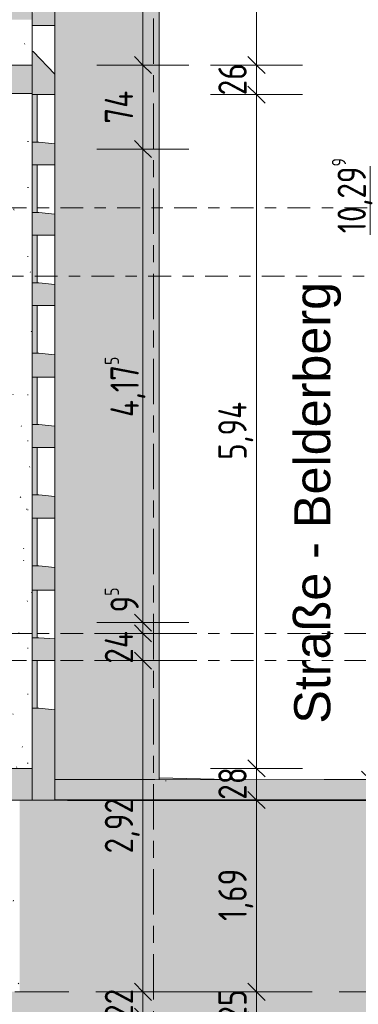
# Model space of a CAD drawing. Header units: metres. Extents: x -34 to 182, y -15 to 869.
# Tile 20 of 46: x 22 to 25, y -6 to 3. Entities that reach past the tile are written whole.
import ezdxf

# ---------------------------------------------------------------- set-up
doc = ezdxf.new("R2010")
doc.units = ezdxf.units.M
for name, pattern in [('_Ebene_', [0.4, 0.2, -0.1, 0, -0.1]), ('_Rasterlinie_', [0.75, 0.4, -0.1, 0.15, -0.1]), ('Abgebrochen', [0.714375, 0.47625, -0.238125])]:
    doc.linetypes.add(name, pattern=pattern)
for name, color, linetype, lineweight in [('A_Bem', 7, 'Continuous', 5), ('A_Bem-100', 7, 'Continuous', 5), ('A_Detailelemente', 7, 'Continuous', 9), ('A_Ebenen', 130, 'Continuous', 5), ('A_Fenster', 45, 'Continuous', 5), ('A_Fenster_Glas', 5, 'Continuous', 5), ('A_Geschossdecken', 7, 'Continuous', 5), ('A_Geschossdecken_Oberflächenschraffur', 7, 'Continuous', 5), ('A_Geschossdecken_Schraffur', 7, 'Continuous', 5), ('A_Körper_Form', 7, 'Continuous', 5), ('A_Linien', 10, 'Continuous', 35), ('A_Linien_Raumtrennung', 7, 'Continuous', 5), ('A_Notizen', 130, 'Continuous', 5), ('A_Raster', 128, 'Continuous', 5), ('A_Wand', 244, 'Continuous', 5), ('A_Wand_Schraff', 1, 'Continuous', 5), ('A_Wände_Oberflächenschraffur', 244, 'Continuous', 5)]:
    doc.layers.add(name, color=color, linetype=linetype, lineweight=lineweight)
doc.styles.add('Arial_I', font='txt', dxfattribs={"height": 0.3175})
doc.styles.add('ISOCPEUR_1', font='isocpeur.ttf', dxfattribs={"width": 0.8, "height": 0.25})
doc.dimstyles.new('BLB-Standard_2_5_Aussen', dxfattribs={"dimscale": 0.3048, "dimtxt": 0.248995, "dimasz": 0.492126, "dimexe": 1.32874, "dimexo": 0.0625, "dimgap": 0.032808, "dimtad": 1, "dimdec": 1, "dimlfac": 100, "dimrnd": 0.1, "dimdsep": 46, "dimtxsty": 'ISOCPEUR_1', "dimblk1": 'OBLIQUE', "dimblk2": 'OBLIQUE', "dimsah": 1, "dimcen": 0.09, "dimdle": 0.164042, "dimazin": 0, "dimtfac": 1, "dimtdec": 4, "dimtix": 1, "dimtmove": 0, "dimatfit": 3, "dimfxl": 1.32874, "dimfxlon": 1, "dimtvp": 1, "dimtolj": 1, "dimtzin": 0, "dimarcsym": 2})
doc.dimstyles.new('BLB-Standard_2_5_Aussen_1', dxfattribs={"dimscale": 0.3048, "dimtxt": 0.248995, "dimasz": 0.492126, "dimexe": 1.32874, "dimexo": 0.0625, "dimgap": 0.032808, "dimtad": 1, "dimrnd": 0.001, "dimzin": 0, "dimdsep": 46, "dimtxsty": 'ISOCPEUR_1', "dimblk1": 'OBLIQUE', "dimblk2": 'OBLIQUE', "dimsah": 1, "dimcen": 0.09, "dimdle": 0.164042, "dimazin": 0, "dimtfac": 1, "dimtdec": 4, "dimtix": 1, "dimtmove": 0, "dimatfit": 3, "dimfxl": 1.32874, "dimfxlon": 1, "dimtvp": 1, "dimtolj": 1, "dimtzin": 0, "dimarcsym": 2})
doc.dimstyles.new('BLB-Standard_2_5_Aussen_2', dxfattribs={"dimscale": 0.3048, "dimtxt": 0.248995, "dimasz": 0.492126, "dimexe": 1.32874, "dimexo": 0.0625, "dimgap": 0.032808, "dimtad": 1, "dimdec": 1, "dimlfac": 100, "dimrnd": 0.1, "dimdsep": 46, "dimtxsty": 'ISOCPEUR_1', "dimblk1": 'OBLIQUE', "dimblk2": 'OBLIQUE', "dimsah": 1, "dimcen": 0.09, "dimdle": 0.164042, "dimazin": 0, "dimtfac": 1, "dimtdec": 4, "dimtix": 1, "dimtmove": 2, "dimatfit": 3, "dimfxl": 1.32874, "dimfxlon": 1, "dimtvp": 1, "dimtolj": 1, "dimtzin": 0, "dimarcsym": 2})
pattern_1 = [(0, (20.687, 18.796), (0.813, 0.203), [0.007, -0.603, 0.007, -0.603, -3.251]), (0, (20.687, 18.796), (0.813, 0.203), [-1.219, 0.007, -1.212, 0.007, -0.603, -1.422]), (0, (20.687, 18.796), (0.813, 0.203), [-3.048, 0.007, -0.4, 0.007, -1.009]), (120, (20.991, 18.897), (-0.5823032, 0.6025787), [0.007, -0.603, 0.007, -0.603, -3.251]), (120, (20.991, 18.897), (-0.5823032, 0.6025787), [-1.219, 0.007, -1.212, 0.007, -0.603, -1.422]), (120, (20.991, 18.897), (-0.5823032, 0.6025787), [-3.048, 0.007, -0.4, 0.007, -1.009]), (240, (21.093, 19.304), (-0.2306968, -0.8055787), [0.007, -0.603, 0.007, -0.603, -3.251]), (240, (21.093, 19.304), (-0.2306968, -0.8055787), [-1.219, 0.007, -1.212, 0.007, -0.603, -1.422]), (240, (21.093, 19.304), (-0.2306968, -0.8055787), [-3.048, 0.007, -0.4, 0.007, -1.009])]

# ---------------------------------------------------------------- blocks, each defined once
blk = doc.blocks.new('FE 1 tlg - Fix - 420 x 420-8070206-E')
at = {"layer": 'A_Fenster_Glas', "lineweight": 9}
blk.add_hatch(color=253, dxfattribs=at).paths.add_polyline_path([(22.1873, -3.4551), (22.1873, -3.0351), (22.1433, -3.0351), (22.1433, -3.4551)], flags=0)
at = {"layer": 'A_Fenster_Glas', "color": 250, "lineweight": 9}
for p, q in [((22.1873, -3.0351), (22.1433, -3.0351)), ((22.1433, -3.0351), (22.1433, -3.4551)), ((22.1873, -3.4551), (22.1873, -3.0351)), ((22.1433, -3.4551), (22.1873, -3.4551))]:
    blk.add_line(p, q, dxfattribs=at)
blk = doc.blocks.new('FE 1 tlg - Fix - 420 x 420-8070210-E')
at = {"layer": 'A_Fenster_Glas', "lineweight": 9}
blk.add_hatch(color=253, dxfattribs=at).paths.add_polyline_path([(22.1873, -2.8351), (22.1873, -2.4151), (22.1433, -2.4151), (22.1433, -2.8351)], flags=0)
at = {"layer": 'A_Fenster_Glas', "color": 250, "lineweight": 9}
for p, q in [((22.1873, -2.4151), (22.1433, -2.4151)), ((22.1433, -2.4151), (22.1433, -2.8351)), ((22.1873, -2.8351), (22.1873, -2.4151)), ((22.1433, -2.8351), (22.1873, -2.8351))]:
    blk.add_line(p, q, dxfattribs=at)
blk = doc.blocks.new('DIMBLOCK54-E')
at = {"layer": 'A_Bem-100', "lineweight": 9}
for p, q in [((23.1185, -5.9551), (23.0435, -5.8801)), ((23.1185, -5.9551), (23.1935, -6.0301)), ((23.1185, -6.1751), (23.0435, -6.1001)), ((23.1185, -6.1751), (23.1935, -6.2501))]:
    blk.add_line(p, q, dxfattribs=at)
at = {"layer": 'A_Bem-100'}
for p, q in [((22.7135, -5.9551), (23.5235, -5.9551)), ((23.1185, -5.9551), (22.7135, -5.9551)), ((23.1185, -6.1751), (23.1185, -5.9551)), ((22.7135, -6.1751), (23.5235, -6.1751)), ((23.1185, -6.1751), (22.7135, -6.1751))]:
    blk.add_line(p, q, dxfattribs=at)
at = {"layer": 'A_Bem-100', "color": 0, "insert": (22.7819, -6.202), "char_height": 0.25, "width": 0.328652, "attachment_point": 1, "rotation": 90, "line_spacing_factor": 1.149209, "style": 'ISOCPEUR_1'}
blk.add_mtext('22', dxfattribs=at)
blk = doc.blocks.new('_Oblique')
at = {"color": 0, "linetype": 'ByBlock', "lineweight": -2}
blk.add_line((-0.5, -0.5), (0.5, 0.5), dxfattribs=at)
blk = doc.blocks.new('DIMBLOCK55-E')
at = {"layer": 'A_Bem-100'}
for p, q in [((22.7135, -3.0351), (23.5235, -3.0351)), ((23.1185, -3.0351), (22.7135, -3.0351)), ((23.1185, -5.9551), (23.1185, -3.0351)), ((22.7135, -5.9551), (23.5235, -5.9551)), ((23.1185, -5.9551), (22.7135, -5.9551))]:
    blk.add_line(p, q, dxfattribs=at)
at = {"layer": 'A_Bem-100', "lineweight": 9}
for p, q in [((23.1185, -3.0351), (23.0435, -2.9601)), ((23.1185, -3.0351), (23.1935, -3.1101)), ((23.1185, -5.9551), (23.0435, -5.8801)), ((23.1185, -5.9551), (23.1935, -6.0301))]:
    blk.add_line(p, q, dxfattribs=at)
at = {"layer": 'A_Bem-100', "color": 0, "insert": (22.7819, -4.7354), "char_height": 0.25, "width": 0.576635, "attachment_point": 1, "rotation": 90, "line_spacing_factor": 1.149209, "style": 'ISOCPEUR_1'}
blk.add_mtext('2,92', dxfattribs=at)
blk = doc.blocks.new('DIMBLOCK56-E')
at = {"layer": 'A_Bem-100', "lineweight": 9}
for p, q in [((23.1185, -2.7951), (23.0435, -2.7201)), ((23.1185, -2.7951), (23.1935, -2.8701)), ((23.1185, -3.0351), (23.0435, -2.9601)), ((23.1185, -3.0351), (23.1935, -3.1101))]:
    blk.add_line(p, q, dxfattribs=at)
at = {"layer": 'A_Bem-100'}
for p, q in [((22.7135, -2.7951), (23.5235, -2.7951)), ((23.1185, -2.7951), (22.7135, -2.7951)), ((23.1185, -3.0351), (23.1185, -2.7951)), ((22.7135, -3.0351), (23.5235, -3.0351)), ((23.1185, -3.0351), (22.7135, -3.0351))]:
    blk.add_line(p, q, dxfattribs=at)
at = {"layer": 'A_Bem-100', "color": 0, "insert": (22.7819, -3.062), "char_height": 0.25, "width": 0.352554, "attachment_point": 1, "rotation": 90, "line_spacing_factor": 1.149209, "style": 'ISOCPEUR_1'}
blk.add_mtext('24', dxfattribs=at)
blk = doc.blocks.new('DIMBLOCK57-E')
at = {"layer": 'A_Bem-100', "lineweight": 9}
for p, q in [((23.1185, -2.7001), (23.0435, -2.6251)), ((23.1185, -2.7951), (23.0435, -2.7201)), ((23.1185, -2.7001), (23.1935, -2.7751)), ((23.1185, -2.7951), (23.1935, -2.8701))]:
    blk.add_line(p, q, dxfattribs=at)
at = {"layer": 'A_Bem-100'}
for p, q in [((22.7135, -2.7001), (23.5235, -2.7001)), ((23.1185, -2.7001), (22.7135, -2.7001)), ((23.1185, -2.7951), (23.1185, -2.7001)), ((22.7135, -2.7951), (23.5235, -2.7951)), ((23.1185, -2.7951), (22.7135, -2.7951))]:
    blk.add_line(p, q, dxfattribs=at)
at = {"layer": 'A_Bem-100', "color": 0, "insert": (22.7819, -2.6113), "char_height": 0.25, "width": 0.271885, "attachment_point": 1, "rotation": 90, "line_spacing_factor": 1.149209, "style": 'ISOCPEUR_1'}
blk.add_mtext('9\\A2\\H0.5x;\\S5^  ;\\H2x;', dxfattribs=at)
blk = doc.blocks.new('DIMBLOCK58-E')
at = {"layer": 'A_Bem-100', "lineweight": 9}
for p, q in [((23.1185, 1.4749), (23.0435, 1.5499)), ((23.1185, 1.4749), (23.1935, 1.3999)), ((23.1185, -2.7001), (23.0435, -2.6251)), ((23.1185, -2.7001), (23.1935, -2.7751))]:
    blk.add_line(p, q, dxfattribs=at)
at = {"layer": 'A_Bem-100'}
for p, q in [((22.7135, 1.4749), (23.5235, 1.4749)), ((23.1185, 1.4749), (22.7135, 1.4749)), ((23.1185, -2.7001), (23.1185, 1.4749)), ((22.7135, -2.7001), (23.5235, -2.7001)), ((23.1185, -2.7001), (22.7135, -2.7001))]:
    blk.add_line(p, q, dxfattribs=at)
at = {"layer": 'A_Bem-100', "color": 0, "insert": (22.7819, -0.8877), "char_height": 0.25, "width": 0.660292, "attachment_point": 1, "rotation": 90, "line_spacing_factor": 1.149209, "style": 'ISOCPEUR_1'}
blk.add_mtext('4,17\\A2\\H0.5x;\\S5^  ;\\H2x;', dxfattribs=at)
blk = doc.blocks.new('DIMBLOCK59-E')
at = {"layer": 'A_Bem-100', "lineweight": 9}
for p, q in [((23.1185, 2.2149), (23.0435, 2.2899)), ((23.1185, 2.2149), (23.1935, 2.1399)), ((23.1185, 1.4749), (23.0435, 1.5499)), ((23.1185, 1.4749), (23.1935, 1.3999))]:
    blk.add_line(p, q, dxfattribs=at)
at = {"layer": 'A_Bem-100'}
for p, q in [((22.7135, 2.2149), (23.5235, 2.2149)), ((23.1185, 2.2149), (22.7135, 2.2149)), ((23.1185, 1.4749), (23.1185, 2.2149)), ((22.7135, 1.4749), (23.5235, 1.4749)), ((23.1185, 1.4749), (22.7135, 1.4749))]:
    blk.add_line(p, q, dxfattribs=at)
at = {"layer": 'A_Bem-100', "color": 0, "insert": (22.7819, 1.698), "char_height": 0.25, "width": 0.352554, "attachment_point": 1, "rotation": 90, "line_spacing_factor": 1.149209, "style": 'ISOCPEUR_1'}
blk.add_mtext('74', dxfattribs=at)
blk = doc.blocks.new('DIMBLOCK60-E')
at = {"layer": 'A_Bem-100', "lineweight": 9}
for p, q in [((23.1185, 6.2149), (23.0435, 6.2899)), ((23.1185, 6.2149), (23.1935, 6.1399)), ((23.1185, 2.2149), (23.0435, 2.2899)), ((23.1185, 2.2149), (23.1935, 2.1399))]:
    blk.add_line(p, q, dxfattribs=at)
at = {"layer": 'A_Bem-100'}
for p, q in [((23.1185, 2.2149), (23.1185, 6.2649)), ((22.7135, 6.2149), (23.5235, 6.2149)), ((23.1185, 6.2149), (22.7135, 6.2149)), ((22.7135, 2.2149), (23.5235, 2.2149)), ((23.1185, 2.2149), (22.7135, 2.2149))]:
    blk.add_line(p, q, dxfattribs=at)
at = {"layer": 'A_Bem-100', "color": 0, "insert": (22.7819, 3.9647), "char_height": 0.25, "width": 0.600537, "attachment_point": 1, "rotation": 90, "line_spacing_factor": 1.149209, "style": 'ISOCPEUR_1'}
blk.add_mtext('4,00', dxfattribs=at)
blk = doc.blocks.new('DIMBLOCK62-E')
at = {"layer": 'A_Bem-100', "lineweight": 9}
for p, q in [((24.1185, -5.9551), (24.0435, -5.8801)), ((24.1185, -5.9551), (24.1935, -6.0301)), ((24.1185, -6.2051), (24.0435, -6.1301)), ((24.1185, -6.2051), (24.1935, -6.2801))]:
    blk.add_line(p, q, dxfattribs=at)
at = {"layer": 'A_Bem-100'}
for p, q in [((23.7135, -5.9551), (24.5235, -5.9551)), ((24.1185, -5.9551), (23.7135, -5.9551)), ((24.1185, -6.2051), (24.1185, -5.9551)), ((23.7135, -6.2051), (24.5235, -6.2051)), ((24.1185, -6.2051), (23.7135, -6.2051))]:
    blk.add_line(p, q, dxfattribs=at)
at = {"layer": 'A_Bem-100', "color": 0, "insert": (23.7819, -6.217), "char_height": 0.25, "width": 0.328652, "attachment_point": 1, "rotation": 90, "line_spacing_factor": 1.149209, "style": 'ISOCPEUR_1'}
blk.add_mtext('25', dxfattribs=at)
blk = doc.blocks.new('DIMBLOCK63-E')
at = {"layer": 'A_Bem-100', "lineweight": 9}
for p, q in [((24.1185, -4.2651), (24.0435, -4.1901)), ((24.1185, -4.2651), (24.1935, -4.3401)), ((24.1185, -5.9551), (24.0435, -5.8801)), ((24.1185, -5.9551), (24.1935, -6.0301))]:
    blk.add_line(p, q, dxfattribs=at)
at = {"layer": 'A_Bem-100'}
for p, q in [((23.7135, -4.2651), (24.5235, -4.2651)), ((24.1185, -4.2651), (23.7135, -4.2651)), ((24.1185, -5.9551), (24.1185, -4.2651)), ((23.7135, -5.9551), (24.5235, -5.9551)), ((24.1185, -5.9551), (23.7135, -5.9551))]:
    blk.add_line(p, q, dxfattribs=at)
at = {"layer": 'A_Bem-100', "color": 0, "insert": (23.7819, -5.3304), "char_height": 0.25, "width": 0.528831, "attachment_point": 1, "rotation": 90, "line_spacing_factor": 1.149209, "style": 'ISOCPEUR_1'}
blk.add_mtext('1,69', dxfattribs=at)
blk = doc.blocks.new('DIMBLOCK64-E')
at = {"layer": 'A_Bem-100'}
for p, q in [((23.7135, -3.9851), (24.5235, -3.9851)), ((24.1185, -3.9851), (23.7135, -3.9851)), ((24.1185, -4.2651), (24.1185, -3.9851)), ((23.7135, -4.2651), (24.5235, -4.2651)), ((24.1185, -4.2651), (23.7135, -4.2651))]:
    blk.add_line(p, q, dxfattribs=at)
at = {"layer": 'A_Bem-100', "lineweight": 9}
for p, q in [((24.1185, -3.9851), (24.0435, -3.9101)), ((24.1185, -3.9851), (24.1935, -4.0601)), ((24.1185, -4.2651), (24.0435, -4.1901)), ((24.1185, -4.2651), (24.1935, -4.3401))]:
    blk.add_line(p, q, dxfattribs=at)
at = {"layer": 'A_Bem-100', "color": 0, "insert": (23.7819, -4.262), "char_height": 0.25, "width": 0.328652, "attachment_point": 1, "rotation": 90, "line_spacing_factor": 1.149209, "style": 'ISOCPEUR_1'}
blk.add_mtext('28', dxfattribs=at)
blk = doc.blocks.new('DIMBLOCK65-E')
at = {"layer": 'A_Bem-100', "lineweight": 9}
for p, q in [((24.1185, 1.9549), (24.0435, 2.0299)), ((24.1185, 1.9549), (24.1935, 1.8799)), ((24.1185, -3.9851), (24.0435, -3.9101)), ((24.1185, -3.9851), (24.1935, -4.0601))]:
    blk.add_line(p, q, dxfattribs=at)
at = {"layer": 'A_Bem-100'}
for p, q in [((23.7135, 1.9549), (24.5235, 1.9549)), ((24.1185, 1.9549), (23.7135, 1.9549)), ((24.1185, -3.9851), (24.1185, 1.9549)), ((23.7135, -3.9851), (24.5235, -3.9851)), ((24.1185, -3.9851), (23.7135, -3.9851))]:
    blk.add_line(p, q, dxfattribs=at)
at = {"layer": 'A_Bem-100', "color": 0, "insert": (23.7819, -1.2653), "char_height": 0.25, "width": 0.600537, "attachment_point": 1, "rotation": 90, "line_spacing_factor": 1.149209, "style": 'ISOCPEUR_1'}
blk.add_mtext('5,94', dxfattribs=at)
blk = doc.blocks.new('DIMBLOCK66-E')
at = {"layer": 'A_Bem-100', "lineweight": 9}
for p, q in [((24.1185, 2.2149), (24.0435, 2.2899)), ((24.1185, 2.2149), (24.1935, 2.1399)), ((24.1185, 1.9549), (24.0435, 2.0299)), ((24.1185, 1.9549), (24.1935, 1.8799))]:
    blk.add_line(p, q, dxfattribs=at)
at = {"layer": 'A_Bem-100'}
for p, q in [((23.7135, 2.2149), (24.5235, 2.2149)), ((24.1185, 2.2149), (23.7135, 2.2149)), ((24.1185, 1.9549), (24.1185, 2.2149)), ((23.7135, 1.9549), (24.5235, 1.9549)), ((24.1185, 1.9549), (23.7135, 1.9549))]:
    blk.add_line(p, q, dxfattribs=at)
at = {"layer": 'A_Bem-100', "color": 0, "insert": (23.7819, 1.948), "char_height": 0.25, "width": 0.328652, "attachment_point": 1, "rotation": 90, "line_spacing_factor": 1.149209, "style": 'ISOCPEUR_1'}
blk.add_mtext('26', dxfattribs=at)
blk = doc.blocks.new('DIMBLOCK67-E')
at = {"layer": 'A_Bem-100', "lineweight": 9}
for p, q in [((24.1185, 6.2149), (24.0435, 6.2899)), ((24.1185, 6.2149), (24.1935, 6.1399)), ((24.1185, 2.2149), (24.0435, 2.2899)), ((24.1185, 2.2149), (24.1935, 2.1399))]:
    blk.add_line(p, q, dxfattribs=at)
at = {"layer": 'A_Bem-100'}
for p, q in [((24.1185, 2.2149), (24.1185, 6.2649)), ((23.7135, 6.2149), (24.5235, 6.2149)), ((24.1185, 6.2149), (23.7135, 6.2149)), ((23.7135, 2.2149), (24.5235, 2.2149)), ((24.1185, 2.2149), (23.7135, 2.2149))]:
    blk.add_line(p, q, dxfattribs=at)
at = {"layer": 'A_Bem-100', "color": 0, "insert": (23.7819, 3.9647), "char_height": 0.25, "width": 0.600537, "attachment_point": 1, "rotation": 90, "line_spacing_factor": 1.149209, "style": 'ISOCPEUR_1'}
blk.add_mtext('4,00', dxfattribs=at)
blk = doc.blocks.new('DIMBLOCK76-E')
at = {"layer": 'A_Bem-100', "lineweight": 9}
for p, q in [((25.1185, 6.2149), (25.0435, 6.2899)), ((25.1185, 6.2149), (25.1935, 6.1399)), ((25.1185, -4.0838), (25.0435, -4.0088)), ((25.1185, -4.0838), (25.1935, -4.1588))]:
    blk.add_line(p, q, dxfattribs=at)
at = {"layer": 'A_Bem-100'}
for p, q in [((24.7135, 6.2149), (25.5235, 6.2149)), ((25.1185, 6.2149), (24.7135, 6.2149)), ((25.1185, -4.1338), (25.1185, 6.2149)), ((24.7135, -4.0838), (25.5235, -4.0838)), ((25.1185, -4.0838), (24.7135, -4.0838))]:
    blk.add_line(p, q, dxfattribs=at)
at = {"layer": 'A_Bem-100', "color": 0, "insert": (24.7819, 0.7319), "char_height": 0.25, "width": 0.800716, "attachment_point": 1, "rotation": 90, "line_spacing_factor": 1.149209, "style": 'ISOCPEUR_1'}
blk.add_mtext('10,29\\A2\\H0.5x;\\S9^  ;\\H2x;', dxfattribs=at)

msp = doc.modelspace()

# ---------------------------------------------------------------- hatches: boundary and pattern name
at = {"layer": 'A_Detailelemente'}
msp.add_hatch(color=254, dxfattribs=at).paths.add_polyline_path([(-28.9424, -15.3838), (26.0353, -15.3838), (26.0353, -4.2673), (25.1763, -4.2666), (24.1185, -4.2651), (22.4528, -4.2651), (22.4528, -9.5651), (22.8028, -9.5651), (22.8028, -10.0651), (21.8128, -10.0651), (21.8128, -9.5651), (16.706, -9.5651), (16.706, -10.0651), (15.696, -10.0651), (15.696, -9.5651), (-0.361, -9.5651), (-0.361, -10.0651), (-1.361, -10.0651), (-1.361, -9.5651), (-13.375, -9.5651), (-13.375, -10.0651), (-14.3709, -10.0651), (-14.3709, -9.5651), (-14.026, -9.5651), (-14.026, -7.1851), (-19.8818, -7.1851), (-19.8818, -9.5451), (-19.5319, -9.5451), (-19.5319, -10.0451), (-20.4618, -10.0451), (-20.4618, -9.5451), (-22.7623, -9.5451), (-22.7623, -10.0451), (-23.7623, -10.0451), (-23.7623, -9.5451), (-23.4123, -9.5451), (-23.4123, -7.1851), (-24.5344, -7.1851), (-24.5344, -8.0351), (-26.6944, -8.0351), (-26.6944, -9.3651), (-28.9424, -9.3651), (-28.9424, -14.9589)], flags=0)
at = {"layer": 'A_Geschossdecken_Oberflächenschraffur'}
for points in [[(23.9896, -4.0849), (23.2597, -4.0677), (23.2599, -4.0838), (23.9157, -4.0848)], [(22.4528, -4.2651), (22.5649, -4.2651), (22.5947, -4.2638), (22.3423, -4.2638), (22.3423, -4.2651)], [(23.2221, -4.2651), (23.2221, -4.2651), (23.2221, -4.2638), (22.5947, -4.2638), (22.5649, -4.2651), (22.8028, -4.2651)], [(24.8305, -4.2661), (23.2221, -4.2638), (23.2223, -4.2651), (24.3173, -4.2654)]]:
    msp.add_hatch(color=9, dxfattribs=at).paths.add_polyline_path(points, flags=0)
at = {"layer": 'A_Geschossdecken_Schraffur', "lineweight": 9}
for color, points in [(253, [(16.3564, 1.9649), (22.1423, 1.9649), (22.1423, 2.2149), (16.3564, 2.2149)]), (253, [(22.1423, -4.2651), (22.1423, -3.9851), (20.9039, -3.9851), (20.9039, -4.2651)]), (254, [(25.6541, -4.2673), (26.0353, -4.2673), (26.0353, -4.0884), (25.6541, -4.0873), (22.5947, -4.0838), (22.3423, -4.0838), (22.3423, -4.2638), (23.2221, -4.2638), (25.6537, -4.2673)]), (253, [(16.046, -6.2051), (22.2628, -6.2051), (22.2628, -5.9551), (16.046, -5.9551)])]:
    msp.add_hatch(color=color, dxfattribs=at).paths.add_polyline_path(points, flags=0)
at = {"layer": 'A_Körper_Form'}
msp.add_hatch(color=10, dxfattribs=at).paths.add_polyline_path([(23.2597, -4.0838), (23.2598, 7.0791), (12.2743, 7.0791), (12.2742, 2.6149), (22.1423, 2.6149), (22.1423, 6.2149), (22.3423, 6.2149), (22.3423, -4.0838), (23.2221, -4.0838)], flags=0)
at = {"layer": 'A_Wand_Schraff', "lineweight": 9}
h = msp.add_hatch(color=253, dxfattribs=at)
h.paths.add_polyline_path([(22.1423, -4.2651), (22.3423, -4.2651), (22.3423, -3.4691), (22.2023, -3.4551), (22.1423, -3.4551), (22.1423, -4.1523)], flags=0)
h.paths.add_polyline_path([(22.3423, -3.0351), (22.3423, -2.8444), (22.2023, -2.8351), (22.1423, -2.8351), (22.1423, -3.0351)], flags=0)
h.paths.add_polyline_path([(22.3423, -2.4151), (22.3423, -2.2141), (22.2023, -2.2001), (22.1423, -2.2001), (22.1423, -2.4151)], flags=0)
h.paths.add_polyline_path([(22.3423, -1.7801), (22.3423, -1.5891), (22.2023, -1.5751), (22.1423, -1.5751), (22.1423, -1.7801)], flags=0)
h.paths.add_polyline_path([(22.3423, -1.1551), (22.3423, -0.9691), (22.2023, -0.9551), (22.1423, -0.9551), (22.1423, -1.1551)], flags=0)
h.paths.add_polyline_path([(22.3423, -0.5351), (22.3423, -0.3391), (22.2023, -0.3251), (22.1423, -0.3251), (22.1423, -0.5351)], flags=0)
h.paths.add_polyline_path([(22.3423, 0.0949), (22.3423, 0.2809), (22.2023, 0.2949), (22.1423, 0.2949), (22.1423, 0.0949)], flags=0)
h.paths.add_polyline_path([(22.3423, 0.7149), (22.3423, 0.9009), (22.2023, 0.9149), (22.1423, 0.9149), (22.1423, 0.7149)], flags=0)
h.paths.add_polyline_path([(22.3423, 1.3349), (22.3423, 1.5209), (22.2023, 1.5349), (22.1423, 1.5349), (22.1423, 1.3349)], flags=0)
h.paths.add_polyline_path([(22.3423, 1.9549), (22.3423, 2.134), (22.1523, 2.3349), (22.1423, 2.3349), (22.1423, 1.9549)], flags=0)
h.paths.add_polyline_path([(22.3423, 2.5649), (22.3423, 2.7649), (22.3323, 2.7649), (22.1423, 2.6726), (22.1423, 2.5649)], flags=0)
h.paths.add_polyline_path([(22.1423, 3.2049), (22.3423, 3.2049), (22.3423, 3.3949), (22.3323, 3.3949), (22.1423, 3.3026)], flags=0)
h.paths.add_polyline_path([(22.1423, 3.8349), (22.3423, 3.8349), (22.3423, 4.0149), (22.3323, 4.0149), (22.1423, 3.9226)], flags=0)
h.paths.add_polyline_path([(22.1423, 4.4549), (22.3423, 4.4549), (22.3423, 4.6449), (22.3323, 4.6449), (22.1423, 4.5526)], flags=0)
h.paths.add_polyline_path([(22.1423, 5.0849), (22.3423, 5.0849), (22.3423, 5.2649), (22.3323, 5.2649), (22.1423, 5.1726)], flags=0)
h.paths.add_polyline_path([(22.1423, 5.7049), (22.3423, 5.7049), (22.3423, 6.2149), (22.1423, 6.2149)], flags=0)
msp.add_hatch(color=253, dxfattribs=at).paths.add_polyline_path([(22.4528, -6.2051), (22.4528, -4.2651), (22.0328, -4.2651), (22.0328, -5.9551), (22.2628, -5.9551), (22.2628, -6.2051)], flags=0)
at = {"layer": 'A_Wände_Oberflächenschraffur'}
h = msp.add_hatch(dxfattribs=at)
h.set_pattern_fill('FP_1', style=0, pattern_type=2)
h.set_pattern_definition(pattern_1)
h.paths.add_polyline_path([(16.3564, 2.2149), (22.1423, 2.2149), (22.1423, 2.6149), (11.869, 2.6149), (11.869, 2.2149), (15.9764, 2.2149)], flags=0)
h = msp.add_hatch(dxfattribs=at)
h.set_pattern_fill('FP_1', style=0, pattern_type=2)
h.set_pattern_definition(pattern_1)
h.paths.add_polyline_path([(18.6997, -3.0351), (22.1423, -3.0351), (22.1423, 1.9649), (16.3564, 1.9649), (16.3564, -2.7451), (18.6564, -2.7451), (18.6564, -2.6261), (18.6539, -2.6201), (18.6564, -2.6141), (18.6564, -2.4861), (18.6539, -2.4801), (18.6564, -2.4741), (18.6564, -2.3461), (18.6539, -2.3401), (18.6564, -2.3341), (18.6564, -2.2061), (18.6539, -2.2001), (18.6564, -2.1941), (18.6564, -2.0661), (18.6539, -2.0601), (18.6564, -2.0541), (18.6564, -1.8851), (18.6814, -1.8851), (18.6814, -2.0541), (18.6839, -2.0601), (18.6814, -2.0661), (18.6814, -2.1941), (18.6839, -2.2001), (18.6814, -2.2061), (18.6814, -2.3341), (18.6839, -2.3401), (18.6814, -2.3461), (18.6814, -2.4741), (18.6839, -2.4801), (18.6814, -2.4861), (18.6814, -2.6141), (18.6839, -2.6201), (18.6814, -2.6261), (18.6814, -2.7451), (18.6997, -2.7451), (18.6997, -2.7484)], flags=0)
h.paths.add_polyline_path([(18.6689, -1.8851), (18.6547, -1.8792), (18.6489, -1.8651), (18.6547, -1.851), (18.6689, -1.8451), (18.683, -1.851), (18.6889, -1.8651), (18.683, -1.8792), (18.6751, -1.8825)], flags=0)
h = msp.add_hatch(dxfattribs=at)
h.set_pattern_fill('FP_1', style=0, pattern_type=2)
h.set_pattern_definition(pattern_1)
h.paths.add_polyline_path([(16.336, -5.9551), (17.8989, -5.9551), (17.8789, -5.776), (18.1739, -5.776), (18.1539, -5.5969), (18.4489, -5.5969), (18.4289, -5.4178), (18.7239, -5.4178), (18.7039, -5.2387), (18.9989, -5.2387), (18.9789, -5.0596), (19.2739, -5.0596), (19.2539, -4.8806), (19.5489, -4.8806), (19.5289, -4.7015), (19.8239, -4.7015), (19.8039, -4.5224), (20.0989, -4.5224), (20.0789, -4.3433), (20.3739, -4.3433), (20.3539, -4.1642), (20.6489, -4.1642), (20.6289, -3.9851), (22.1423, -3.9851), (22.1423, -3.0351), (18.6997, -3.0351), (18.6997, -3.0451), (16.3564, -3.0451), (16.3564, -3.0351), (16.336, -3.0351), (16.336, -4.1523)], flags=0)
h.paths.add_polyline_path([(18.7798, -5.9551), (22.0328, -5.9551), (22.0328, -4.2651), (20.9039, -4.2651), (20.9039, -4.2993), (18.3614, -5.9551), (18.5048, -5.9551)], flags=0)

# ---------------------------------------------------------------- linework, layer by layer
at = {"layer": 'A_Ebenen', "color": 170, "linetype": '_Ebene_', "lineweight": 9}
for p, q in [((26.5924, 0.9549), (-30.8344, 0.9549)), ((-30.8344, 0.3549), (26.5924, 0.3549)), ((26.5924, -2.7951), (-30.8344, -2.7951)), ((26.5924, -3.0351), (-30.8344, -3.0351))]:
    msp.add_line(p, q, dxfattribs=at)
at = {"layer": 'A_Ebenen', "color": 31, "linetype": 'Abgebrochen'}
msp.add_line((25.3224, -5.9551), (-29.2764, -5.9551), dxfattribs=at)
at = {"layer": 'A_Geschossdecken', "color": 250, "lineweight": 9}
for p, q in [((22.1423, 2.2149), (7.5196, 2.2149)), ((16.3564, 1.9649), (22.1423, 1.9649)), ((22.1423, -3.9851), (20.9039, -3.9851)), ((22.1423, -4.2651), (22.1423, -3.9851)), ((20.9039, -4.2651), (22.1423, -4.2651))]:
    msp.add_line(p, q, dxfattribs=at)
at = {"layer": 'A_Geschossdecken', "color": 253, "lineweight": 9}
for p, q in [((23.9896, -4.0849), (23.2597, -4.0675)), ((22.5947, -4.0838), (22.3423, -4.0838)), ((23.2221, -4.0838), (22.5947, -4.0838)), ((25.6541, -4.0873), (23.2221, -4.0838)), ((23.3213, -4.0953), (23.3163, -4.0953)), ((22.3423, -4.2638), (22.5947, -4.2638)), ((22.5649, -4.2651), (22.5947, -4.2638)), ((22.5947, -4.2638), (23.2221, -4.2638)), ((23.2221, -4.2638), (24.1185, -4.2651)), ((23.2221, -4.2651), (23.2221, -4.2638))]:
    msp.add_line(p, q, dxfattribs=at)
at = {"layer": 'A_Körper_Form', "color": 253, "lineweight": 9}
msp.add_line((23.2598, 7.0791), (23.2597, -4.0838), dxfattribs=at)
at = {"layer": 'A_Linien'}
for p, q in [((24.1185, -4.2651), (22.4528, -4.2651)), ((25.6537, -4.2673), (24.1185, -4.2651))]:
    msp.add_line(p, q, dxfattribs=at)
at = {"layer": 'A_Linien_Raumtrennung', "color": 250, "lineweight": 9}
msp.add_line((18.6997, -2.7951), (22.1423, -2.7951), dxfattribs=at)
at = {"layer": 'A_Raster', "linetype": '_Rasterlinie_', "lineweight": 9}
msp.add_line((23.2114, -12.7741), (23.2114, 6.7822), dxfattribs=at)
at = {"layer": 'A_Wand', "color": 250, "lineweight": 9}
for p, q in [((22.3423, 1.9549), (22.3423, 6.2149)), ((22.1423, 4.4549), (22.1423, -0.9551)), ((22.1423, 2.5649), (22.3423, 2.5649)), ((22.1523, 2.3349), (22.1423, 2.3349)), ((22.3423, 2.134), (22.1523, 2.3349)), ((22.1423, 1.9549), (22.3423, 1.9549)), ((22.3423, -4.2651), (22.3423, 1.9549)), ((22.2023, 1.5349), (22.1423, 1.5349)), ((22.3423, 1.5209), (22.2023, 1.5349)), ((22.1423, 1.3349), (22.3423, 1.3349)), ((22.2023, 0.9149), (22.1423, 0.9149)), ((22.3423, 0.9009), (22.2023, 0.9149)), ((22.1423, 0.7149), (22.3423, 0.7149)), ((22.2023, 0.2949), (22.1423, 0.2949)), ((22.3423, 0.2809), (22.2023, 0.2949)), ((22.1423, 0.0949), (22.3423, 0.0949)), ((22.2023, -0.3251), (22.1423, -0.3251)), ((22.3423, -0.3391), (22.2023, -0.3251)), ((22.1423, -0.5351), (22.3423, -0.5351)), ((22.2023, -0.9551), (22.1423, -0.9551)), ((22.1423, -0.9551), (22.1423, -3.9851)), ((22.3423, -0.9691), (22.2023, -0.9551)), ((22.1423, -1.1551), (22.3423, -1.1551)), ((22.2023, -1.5751), (22.1423, -1.5751)), ((22.3423, -1.5891), (22.2023, -1.5751)), ((22.1423, -1.7801), (22.3423, -1.7801)), ((22.2023, -2.2001), (22.1423, -2.2001)), ((22.3423, -2.2141), (22.2023, -2.2001)), ((22.1423, -2.4151), (22.3423, -2.4151)), ((22.2023, -2.8351), (22.1423, -2.8351)), ((22.3423, -2.8444), (22.2023, -2.8351)), ((22.1423, -3.0351), (22.3423, -3.0351)), ((22.2023, -3.4551), (22.1423, -3.4551)), ((22.3423, -3.4691), (22.2023, -3.4551)), ((22.4528, -4.2651), (22.1423, -4.2651))]:
    msp.add_line(p, q, dxfattribs=at)

# ---------------------------------------------------------------- block references
at = {"layer": 'A_Fenster', "color": 250, "lineweight": 9}
for name, p in [('FE 1 tlg - Fix - 420 x 420-8070206-E', (0, 4.99)), ('FE 1 tlg - Fix - 420 x 420-8070206-E', (0, 4.37)), ('FE 1 tlg - Fix - 420 x 420-8070206-E', (0, 3.75)), ('FE 1 tlg - Fix - 420 x 420-8070206-E', (0, 3.13)), ('FE 1 tlg - Fix - 420 x 420-8070206-E', (0, 2.5)), ('FE 1 tlg - Fix - 420 x 420-8070206-E', (0, 1.88)), ('FE 1 tlg - Fix - 420 x 420-8070206-E', (0, 1.255)), ('FE 1 tlg - Fix - 420 x 420-8070210-E', (0, 0)), ('FE 1 tlg - Fix - 420 x 420-8070206-E', (0, 0))]:
    msp.add_blockref(name, p, dxfattribs=at)

# ---------------------------------------------------------------- texts
at = {"layer": 'A_Notizen', "color": 7, "insert": (24.4505, -3.5915), "char_height": 0.3175, "width": 4.705906, "attachment_point": 1, "rotation": 90, "style": 'Arial_I'}
msp.add_mtext('Straße - Belderberg', dxfattribs=at)

# ---------------------------------------------------------------- dimensions: what is measured, and where the dimension line sits
at = {"layer": 'A_Bem'}
for base, p1, p2, dimstyle, override, picture, middle in [((23.1185, 6.2149), (22.7135, 2.2149), (22.7135, 6.2149), 'BLB-Standard_2_5_Aussen_1', {"dimpost": '<>', "dimfxl": 4}, 'DIMBLOCK60-E', (22.9835, 4.2149)), ((24.1185, 6.2149), (23.7135, 2.2149), (23.7135, 6.2149), 'BLB-Standard_2_5_Aussen_1', {"dimpost": '<>', "dimfxl": 4}, 'DIMBLOCK67-E', (23.9835, 4.2149)), ((23.1185, 2.2149), (22.7135, 1.4749), (22.7135, 2.2149), 'BLB-Standard_2_5_Aussen', {"dimpost": '<>', "dimfxl": 0.74}, 'DIMBLOCK59-E', (22.9835, 1.8449)), ((24.1185, 2.2149), (23.7135, 1.9549), (23.7135, 2.2149), 'BLB-Standard_2_5_Aussen', {"dimpost": '<>', "dimfxl": 0.26}, 'DIMBLOCK66-E', (23.9835, 2.0849)), ((24.1185, 1.9549), (23.7135, -3.9851), (23.7135, 1.9549), 'BLB-Standard_2_5_Aussen_1', {"dimpost": '<>', "dimfxl": 5.94}, 'DIMBLOCK65-E', (23.9835, -1.0151)), ((23.1185, -2.7951), (22.7135, -3.0351), (22.7135, -2.7951), 'BLB-Standard_2_5_Aussen', {"dimpost": '<>', "dimfxl": 0.24}, 'DIMBLOCK56-E', (22.9835, -2.9151)), ((23.1185, -3.0351), (22.7135, -5.9551), (22.7135, -3.0351), 'BLB-Standard_2_5_Aussen_1', {"dimpost": '<>', "dimfxl": 2.92}, 'DIMBLOCK55-E', (22.9835, -4.4951)), ((24.1185, -3.9851), (23.7135, -4.2651), (23.7135, -3.9851), 'BLB-Standard_2_5_Aussen', {"dimpost": '<>', "dimfxl": 0.28}, 'DIMBLOCK64-E', (23.9835, -4.1251)), ((24.1185, -4.2651), (23.7135, -5.9551), (23.7135, -4.2651), 'BLB-Standard_2_5_Aussen_1', {"dimpost": '<>', "dimfxl": 1.69}, 'DIMBLOCK63-E', (23.9835, -5.1101)), ((23.1185, -5.9551), (22.7135, -6.1751), (22.7135, -5.9551), 'BLB-Standard_2_5_Aussen', {"dimpost": '<>', "dimfxl": 0.22}, 'DIMBLOCK54-E', (22.9835, -6.0651)), ((24.1185, -5.9551), (23.7135, -6.2051), (23.7135, -5.9551), 'BLB-Standard_2_5_Aussen', {"dimpost": '<>', "dimfxl": 0.25}, 'DIMBLOCK62-E', (23.9835, -6.0801))]:
    dim = msp.add_linear_dim(base=base, p1=p1, p2=p2, angle=90, dimstyle=dimstyle, override=override, dxfattribs=at)
    dim.commit()
    dim.dimension.update_dxf_attribs({"geometry": picture, "text_midpoint": middle})
for base, p1, p2, text, override, picture, middle in [((25.1185, 6.2149), (24.7135, -4.0838), (24.7135, 6.2149), '\\A1;10,29\\Q;{\\A1;{\\H0.5x;\\S9^ ;}}', {"dimpost": '<>', "dimfxl": 10.298662}, 'DIMBLOCK76-E', (24.9585, 1.0656)), ((23.1185, 1.4749), (22.7135, -2.7001), (22.7135, 1.4749), '\\A1;4,17\\Q;{\\A1;{\\H0.5x;\\S5^ ;}}', {"dimpost": '<>', "dimfxl": 4.175}, 'DIMBLOCK58-E', (22.9585, -0.6126))]:
    dim = msp.add_linear_dim(base=base, p1=p1, p2=p2, angle=90, text=text, dimstyle='BLB-Standard_2_5_Aussen_1', override=override, dxfattribs=at)
    dim.commit()
    dim.dimension.update_dxf_attribs({"geometry": picture, "text_midpoint": middle})
dim = msp.add_linear_dim(base=(23.1185, -2.7001), p1=(22.7135, -2.7951), p2=(22.7135, -2.7001), angle=90, text='\\A1;9\\Q;{\\A1;{\\H0.5x;\\S5^ ;}}', dimstyle='BLB-Standard_2_5_Aussen_2', override={"dimpost": '<>', "dimfxl": 0.095}, dxfattribs=at)
dim.commit()
dim.dimension.update_dxf_attribs({"geometry": 'DIMBLOCK57-E', "text_midpoint": (22.9485, -2.4753), "dimtype": 160, "text_rotation": 90})

doc.saveas('drawing.dxf')
